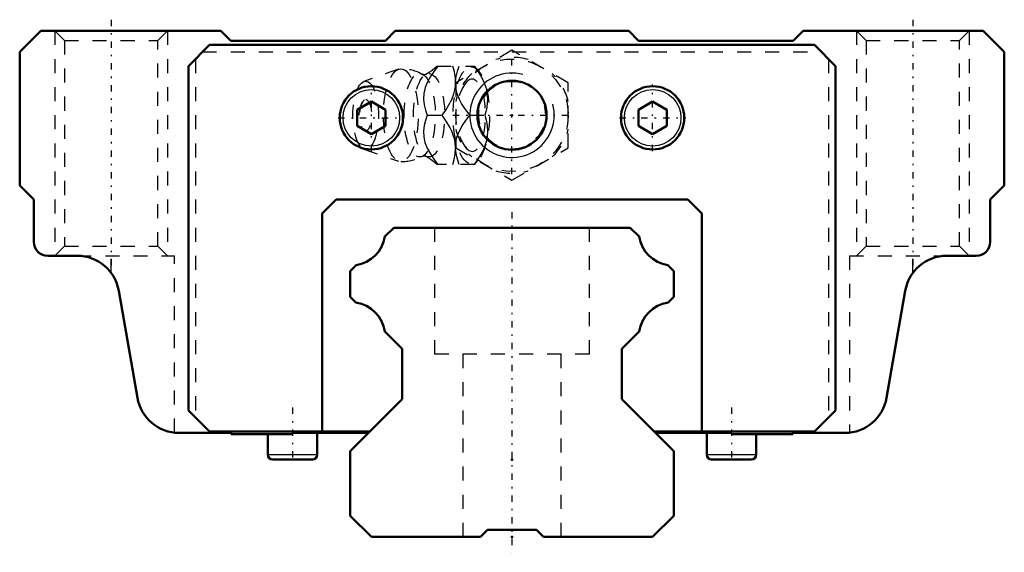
# Model space of a CAD drawing. Header units: millimetres. Extents: x -35 to 35, y -1.1 to 36.8.
import ezdxf

# ---------------------------------------------------------------- set-up
doc = ezdxf.new("R2010")
doc.units = ezdxf.units.MM
doc.linetypes.add('Center', pattern=[1.5, 0.45, -0.5, 0.05, -0.5])
doc.linetypes.add('Dashed', pattern=[2, 1, -1])
for name, color, linetype, lineweight in [('2d ConnectionPoints', 7, 'Continuous', 50), ('AM_0', 7, 'Continuous', 50), ('AM_4', 3, 'Continuous', 25), ('AM_5', 3, 'Continuous', 25), ('AM_7', 7, 'Center', 25), ('AM_9', 6, 'Dashed', 25)]:
    doc.layers.add(name, color=color, linetype=linetype, lineweight=lineweight)

# ---------------------------------------------------------------- blocks, each defined once
blk = doc.blocks.new('1_f3i0qh401k0xrz31k09hpq1di________0_in_HSR25M1LA1SS220LG200BM6F5850001_2')
at = {"layer": 'AM_5', "linetype": 'Dashed'}
blk.add_arc((0, 30), 2.386, 75, 15, dxfattribs=at)
at = {"layer": 'AM_7'}
for p, q in [((0, 25.8), (0, 34.2)), ((-4.2, 30), (4.2, 30))]:
    blk.add_line(p, q, dxfattribs=at)
at = {"layer": 'AM_9'}
for p, q in [((0, 34.619), (-4, 32.309)), ((4, 32.309), (0, 34.619)), ((-8.065, 33.271), (-10.522, 32.403)), ((-5.317, 33.5), (-2.667, 33.5)), ((-2.371, 33.151), (-2.667, 33.5)), ((-4, 32.309), (-4, 27.691)), ((4, 27.691), (4, 32.309)), ((-6.03, 30), (-4.96, 30)), ((-3.002, 30), (-1.932, 30)), ((-10.522, 27.597), (-8.065, 26.729)), ((-4, 27.691), (0, 25.381)), ((0, 25.381), (4, 27.691)), ((-2.667, 26.5), (-2.371, 26.849)), ((-2.667, 26.5), (-5.317, 26.5))]:
    blk.add_line(p, q, dxfattribs=at)
for points in [[(-6.128, 32.908), (-6.134, 32.904), (-6.166, 32.893), (-6.219, 32.885), (-6.288, 32.889), (-6.328, 32.901), (-6.342, 32.907)], [(-5.273, 33.5), (-5.544, 33.136), (-5.795, 32.763), (-6.013, 32.378), (-6.18, 31.969), (-6.273, 31.554), (-6.286, 31.146), (-6.236, 30.75), (-6.145, 30.371), (-6.03, 30)], [(-5.315, 33.503), (-5.339, 33.48), (-5.495, 33.341), (-5.682, 33.194), (-5.9, 33.044), (-6.129, 32.908)], [(-4.013, 32.311), (-4.013, 32.378), (-4.026, 32.66), (-4.092, 33.086), (-4.203, 33.5)], [(-4.014, 32.369), (-3.965, 32.75), (-3.874, 33.129), (-3.759, 33.5)], [(-2.689, 33.5), (-2.435, 33.141), (-2.208, 32.771), (-2.012, 32.375), (-1.865, 31.97), (-1.796, 31.689), (-1.755, 31.409), (-1.742, 31.122), (-1.755, 30.84), (-1.821, 30.414), (-1.932, 30)], [(-4.96, 30), (-4.706, 30.359), (-4.479, 30.729), (-4.283, 31.125), (-4.136, 31.53), (-4.067, 31.811), (-4.026, 32.091), (-4.013, 32.311)], [(-4.001, 31.936), (-4.002, 31.946), (-4.016, 32.333)], [(-3.002, 30), (-3.399, 30.546), (-3.581, 30.83), (-3.742, 31.122), (-3.908, 31.525), (-4.001, 31.936)], [(-6.03, 30), (-6.143, 29.636), (-6.234, 29.263), (-6.285, 28.878), (-6.275, 28.469), (-6.188, 28.054), (-6.024, 27.646), (-5.803, 27.25), (-5.548, 26.871), (-5.273, 26.5)], [(-4.013, 27.689), (-4.04, 28.03), (-4.093, 28.311), (-4.174, 28.591), (-4.284, 28.878), (-4.419, 29.16), (-4.669, 29.586), (-4.96, 30)], [(-4.003, 28.052), (-3.917, 28.446), (-3.756, 28.851), (-3.532, 29.25), (-3.277, 29.629), (-3.002, 30)], [(-1.932, 30), (-1.833, 29.641), (-1.767, 29.271), (-1.742, 28.875), (-1.77, 28.47), (-1.822, 28.189), (-1.903, 27.909), (-2.013, 27.622), (-2.148, 27.34), (-2.398, 26.914), (-2.689, 26.5)], [(-4.014, 27.634), (-4.006, 28.025), (-4.003, 28.052)], [(-4.203, 26.5), (-4.104, 26.859), (-4.038, 27.229), (-4.013, 27.625), (-4.013, 27.689)], [(-3.759, 26.5), (-3.92, 27.046), (-3.979, 27.33), (-4.013, 27.618)], [(-6.342, 27.093), (-6.33, 27.098), (-6.292, 27.11), (-6.233, 27.116), (-6.169, 27.108), (-6.136, 27.096), (-6.128, 27.092)], [(-6.127, 27.091), (-5.963, 26.995), (-5.746, 26.852), (-5.557, 26.71), (-5.396, 26.573), (-5.311, 26.494)]]:
    blk.add_lwpolyline(points, dxfattribs=at)
blk.add_circle((0, 30), 4, dxfattribs=at)
for centre, radius, start, end in [((0, 30), 4.12, 73.86243, 106.13757), ((-7.903, 30), 3.3, 61.76048, 90), ((0, 30), 4.12, 133.86243, 166.13757), ((0, 30), 4.12, 13.86243, 46.13757), ((-9.071, 30), 1.82, 148.36971, 211.63029), ((0, 30), 4.12, 193.86243, 226.13757), ((0, 30), 4.12, 313.86243, 346.13757), ((-7.903, 30), 3.3, 270, 298.23952), ((0, 30), 4.12, 253.86243, 286.13757)]:
    blk.add_arc(centre, radius, start, end, dxfattribs=at)
for centre, major_axis in [((-7.903, 30), (0, 3.3)), ((-6.561, 30), (0, 2.965)), ((-5.9, 30), (0, 2.971)), ((-2.893, 30), (0, 3.445)), ((-10.403, 30), (0, 2.424)), ((-10.403, 30), (0, 1.117))]:
    blk.add_ellipse(centre, major_axis=major_axis, ratio=0.374607, dxfattribs=at)
blk.add_ellipse((-2.841, 30), major_axis=(0, -2.572), ratio=0.374607, start_param=5.781061, end_param=9.926902, dxfattribs=at)
blk = doc.blocks.new('2_HSR25M1LASSB_M6F1_Slider_0_in_HSR25M1LA1SS220LG200BM6F5850001_2')
at = {"layer": 'AM_0'}
for p, q in [((-33.5, 36), (-35, 34.5)), ((-20.7, 36), (-33.5, 36)), ((-20, 35.3), (-20.7, 36)), ((-8.3, 36), (-9, 35.3)), ((8.3, 36), (-8.3, 36)), ((9, 35.3), (8.3, 36)), ((20.7, 36), (20, 35.3)), ((33.5, 36), (20.7, 36)), ((35, 34.5), (33.5, 36)), ((-23, 33.5), (-21.5, 35)), ((-21.5, 35), (21.5, 35)), ((-9, 35.3), (-20, 35.3)), ((20, 35.3), (9, 35.3)), ((21.5, 35), (23, 33.5)), ((-35, 34.5), (-35, 25)), ((35, 25), (35, 34.5)), ((-23, 33.5), (-23, 9)), ((23, 9), (23, 33.5)), ((-10, 30.972), (-11, 30.394)), ((-9, 30.394), (-10, 30.972)), ((10, 30.972), (9, 30.394)), ((11, 30.394), (10, 30.972)), ((-11, 30.394), (-11, 29.24)), ((-9, 29.24), (-9, 30.394)), ((9, 30.394), (9, 29.24)), ((11, 29.24), (11, 30.394)), ((-11, 29.24), (-10, 28.662)), ((-10, 28.662), (-9, 29.24)), ((9, 29.24), (10, 28.662)), ((10, 28.662), (11, 29.24)), ((-35, 25), (-34, 24)), ((34, 24), (35, 25)), ((-34, 24), (-34, 21)), ((-12.5, 24), (-13.5, 23)), ((12.5, 24), (-12.5, 24)), ((13.5, 23), (12.5, 24)), ((34, 21), (34, 24)), ((-13.5, 23), (-13.5, 7.5)), ((13.5, 7.5), (13.5, 23)), ((-33, 20), (-30.91, 20)), ((30.91, 20), (33, 20)), ((-27.954, 17.513), (-26.631, 9.887)), ((26.631, 9.887), (27.954, 17.513)), ((-21.5, 7.5), (-23, 9)), ((23, 9), (21.5, 7.5)), ((-23.675, 7.4), (-19.962, 7.4)), ((-10.1, 7.5), (-21.5, 7.5)), ((-19.962, 7.4), (-19.962, 7.3)), ((-19.962, 7.3), (-15.692, 7.3)), ((-17.359, 7.3), (-17.359, 5.852)), ((-15.592, 7.4), (-10.2, 7.4)), ((-13.841, 5.852), (-13.841, 7.4)), ((21.5, 7.5), (10.1, 7.5)), ((10.2, 7.4), (15.592, 7.4)), ((13.841, 7.4), (13.841, 5.852)), ((15.692, 7.3), (19.962, 7.3)), ((17.359, 5.852), (17.359, 7.3)), ((19.962, 7.3), (19.962, 7.4)), ((19.962, 7.4), (23.675, 7.4)), ((-17.007, 5.5), (-14.193, 5.5)), ((14.193, 5.5), (17.007, 5.5))]:
    blk.add_line(p, q, dxfattribs=at)
for centre, radius in [((0, 30), 2.458), ((-10, 29.817), 2.25), ((10, 29.817), 2.25)]:
    blk.add_circle(centre, radius, dxfattribs=at)
for centre, radius, start, end in [((33, 21), 1, 270, 360), ((-33, 21), 1, 180, 270), ((-30.91, 17), 3, 9.84524, 90), ((30.91, 17), 3, 90, 170.15476), ((-23.675, 10.4), 3, 189.84524, 270), ((23.675, 10.4), 3, 270, 350.15476), ((-15.692, 7.4), 0.1, 270, 0), ((15.692, 7.4), 0.1, 180, 270), ((-17.007, 5.852), 0.352, 180, 270), ((-14.193, 5.852), 0.352, 270, 360), ((14.193, 5.852), 0.352, 180, 270), ((17.007, 5.852), 0.352, 270, 0)]:
    blk.add_arc(centre, radius, start, end, dxfattribs=at)
at = {"layer": 'AM_4'}
for p, q in [((-17.359, 5.852), (-13.841, 5.852)), ((13.841, 5.852), (17.359, 5.852))]:
    blk.add_line(p, q, dxfattribs=at)
for centre in [(-10, 29.817), (10, 29.817)]:
    blk.add_circle(centre, 2.012, dxfattribs=at)
at = {"layer": 'AM_5', "linetype": 'Dashed'}
for p, q in [((-32.5, 36), (-32.5, 20)), ((-24.5, 36), (-24.5, 20)), ((24.5, 36), (24.5, 20)), ((32.5, 36), (32.5, 20))]:
    blk.add_line(p, q, dxfattribs=at)
at = {"layer": 'AM_5'}
blk.add_arc((0, 30), 3, 75, 15, dxfattribs=at)
at = {"layer": 'AM_7'}
for p, q in [((-28.5, 36.8), (-28.5, 19.2)), ((28.5, 36.8), (28.5, 19.2)), ((-10, 27.455), (-10, 32.179)), ((10, 27.455), (10, 32.179)), ((-12.362, 29.817), (-7.637, 29.817)), ((7.638, 29.817), (12.363, 29.817)), ((-15.6, 9.194), (-15.6, 5.324)), ((15.6, 9.194), (15.6, 5.324))]:
    blk.add_line(p, q, dxfattribs=at)
at = {"layer": 'AM_9'}
for p, q in [((-32.5, 36), (-31.823, 35.324)), ((-25.176, 35.324), (-24.5, 36)), ((24.5, 36), (25.177, 35.324)), ((31.824, 35.324), (32.5, 36)), ((-31.823, 35.324), (-31.823, 20.677)), ((-31.823, 35.324), (-25.176, 35.324)), ((-25.176, 20.677), (-25.176, 35.324)), ((25.177, 35.324), (25.177, 20.677)), ((25.177, 35.324), (31.824, 35.324)), ((31.824, 20.677), (31.824, 35.324)), ((-22, 34.5), (22, 34.5)), ((-22.5, 34), (-22.5, 8.5)), ((22.5, 34), (22.5, 8.5)), ((-31.823, 20.677), (-32.5, 20)), ((-31.823, 20.677), (-25.176, 20.677)), ((-24.5, 20), (-25.176, 20.677)), ((25.177, 20.677), (24.5, 20)), ((25.177, 20.677), (31.824, 20.677)), ((32.5, 20), (31.824, 20.677)), ((-30.91, 20), (-24, 20)), ((-28.5, 18.786), (-28.5, 20)), ((-24, 7.418), (-24, 20)), ((24, 20), (24, 7.418)), ((24, 20), (30.91, 20)), ((28.5, 18.786), (28.5, 20))]:
    blk.add_line(p, q, dxfattribs=at)
blk = doc.blocks.new('3_HSR25M1LA122020_Rail_0_in_HSR25M1LA1SS220LG200BM6F5850001_2')
at = {"layer": 'AM_0'}
for p, q in [((-8.41, 22), (-9.033, 21.377)), ((8.41, 22), (-8.41, 22)), ((9.033, 21.377), (8.41, 22)), ((-11.077, 19.333), (-11.5, 18.91)), ((-11.5, 18.91), (-11.5, 17.08)), ((11.5, 18.91), (11.077, 19.333)), ((11.5, 17.08), (11.5, 18.91)), ((-11.5, 17.08), (-11.091, 16.671)), ((11.091, 16.671), (11.5, 17.08)), ((-9.031, 14.61), (-7.8, 13.38)), ((7.8, 13.38), (9.031, 14.61)), ((-7.8, 13.38), (-7.8, 9.8)), ((7.8, 9.8), (7.8, 13.38)), ((-7.8, 9.8), (-11.5, 6.1)), ((11.5, 6.1), (7.8, 9.8)), ((-11.5, 6.1), (-11.5, 1.5)), ((11.5, 1.5), (11.5, 6.1)), ((-11.5, 1.5), (-10, 0)), ((10, 0), (11.5, 1.5)), ((-10, 0), (-2.25, 0)), ((-2.25, 0), (-1.75, 0.5)), ((-1.75, 0.5), (1.75, 0.5)), ((1.75, 0.5), (2.25, 0)), ((2.25, 0), (10, 0))]:
    blk.add_line(p, q, dxfattribs=at)
for centre, start, end in [((-11.48, 21.78), 279.35099, 350.64901), ((11.48, 21.78), 189.35099, 260.64901), ((-11.48, 14.222), 9.01322, 80.98678), ((11.48, 14.222), 99.01322, 170.98678)]:
    blk.add_arc(centre, 2.48, start, end, dxfattribs=at)
at = {"layer": 'AM_7'}
blk.add_line((0, 23.1), (0, -1.1), dxfattribs=at)
at = {"layer": 'AM_9'}
for p, q in [((-5.5, 22), (-5.5, 13)), ((5.5, 13), (5.5, 22)), ((5.5, 13), (-5.5, 13)), ((-3.5, 13), (-3.5, 0)), ((3.5, 0), (3.5, 13))]:
    blk.add_line(p, q, dxfattribs=at)

msp = doc.modelspace()

# ---------------------------------------------------------------- linework, layer by layer
at = {"layer": '2d ConnectionPoints'}
for p in [(0, 30), (0, 30), (0, 5.5), (0, 5.5), (0, 0), (0, 0)]:
    msp.add_point(p, dxfattribs=at)

# ---------------------------------------------------------------- block references
for name in ['2_HSR25M1LASSB_M6F1_Slider_0_in_HSR25M1LA1SS220LG200BM6F5850001_2', '1_f3i0qh401k0xrz31k09hpq1di________0_in_HSR25M1LA1SS220LG200BM6F5850001_2', '3_HSR25M1LA122020_Rail_0_in_HSR25M1LA1SS220LG200BM6F5850001_2']:
    msp.add_blockref(name, (0, 0))

doc.saveas('drawing.dxf')
